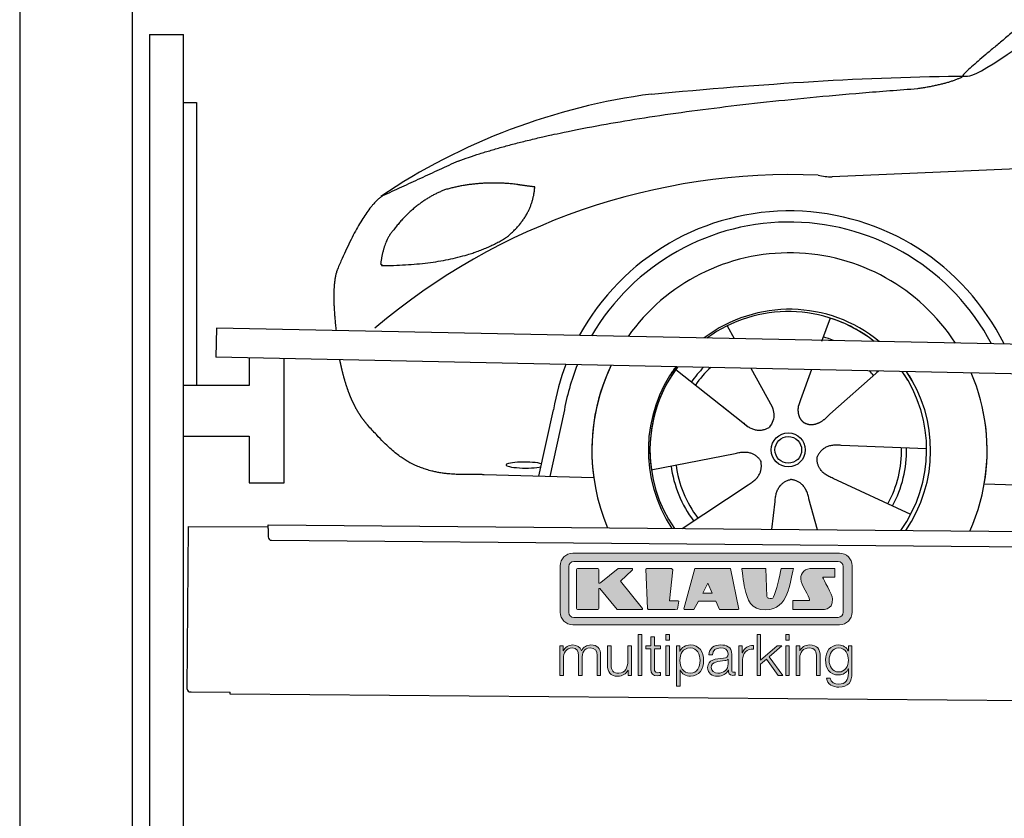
# Model space of a CAD drawing. Header units: millimetres. Extents: x -411 to 6777, y 0 to 6277.
# Tile 2 of 6: x 0 to 1744, y 3624 to 5039. Entities that reach past the tile are written whole.
import ezdxf

# ---------------------------------------------------------------- set-up
doc = ezdxf.new("R2010")
doc.units = ezdxf.units.MM
for name, color, linetype, lineweight in [('car', 10, 'Continuous', 25), ('Gebäude', 7, 'Continuous', 25), ('Logo', 7, 'Continuous', 25), ('Plattform', 7, 'Continuous', 25), ('Ständer hinten', 7, 'Continuous', 25)]:
    doc.layers.add(name, color=color, linetype=linetype, lineweight=lineweight)

# ---------------------------------------------------------------- blocks, each defined once
blk = doc.blocks.new('Car')
at = {"layer": 'car'}
for p, q in [((1393.7, 4523), (1379, 4481.1)), ((1211.6, 4507.6), (1224.3, 4485.1)), ((1211.7, 4507.6), (1224.4, 4485.1)), ((1121.3, 4429.6), (1240.8, 4336.6)), ((1253.9, 4432.9), (1292.4, 4364.6)), ((1361.6, 4431.6), (1342.6, 4377.7)), ((1480.8, 4430.2), (1394.7, 4352.7)), ((1342.6, 4377.7), (1338.9, 4367.3)), ((1203.4, 4365.7), (1249.9, 4329.5)), ((880.7, 4238.2), (905.3, 4356.1)), ((923.8, 4350.9), (900.2, 4237.9)), ((1566.8, 4292.7), (1415.4, 4297.7)), ((1079.6, 4251.6), (1228, 4281.8)), ((977.7, 4236.5), (783.5, 4240)), ((1539.6, 4176.5), (1401.8, 4239.2)), ((1135.1, 4147.8), (1251.3, 4226.5)), ((1669.4, 4231.7), (3718.3, 4197)), ((1375, 4147.9), (1359.2, 4202.5)), ((1293.8, 4147.8), (1299.4, 4197.4))]:
    blk.add_line(p, q, dxfattribs=at)
for radius in [30.1, 23.6]:
    blk.add_circle((1321.8, 4288.8), radius, dxfattribs=at)
for centre, radius, start, end in [((1230.8, 3805.6), 1122.3, 98.0395, 124.4377), ((1335.4, 3635.3), 1141.2, 88.2487, 130.916), ((1396.7, 4890.3), 117.4, 256.9855, 269.1884), ((1323.9, 4287.9), 424.2, 26.9197, 151.8432), ((1323.6, 4287.7), 404.8, 28.396, 150.3669), ((1323.9, 4287.9), 350, 33.4585, 145.3045), ((1323.9, 4287.9), 250, 51.0494, 127.7135), ((1321.8, 4288.8), 245, 52.2371, 126.5259), ((1321.8, 4288.8), 245, 52.2371, 72.9266), ((1321.8, 4288.8), 209.6, 68.0621, 73.3995), ((1323.9, 4287.9), 424.2, 159.4632, 170.7471), ((1323.9, 4287.9), 424.2, 159.4632, 170.7471), ((1323.6, 4287.7), 404.8, 158.434, 171.0238), ((1323.9, 4287.9), 350, 155.0104, 203.6179), ((1323.9, 4287.9), 350, 155.0104, 188.4487), ((1323.9, 4287.9), 350, 155.0104, 157.8717), ((1323.9, 4287.9), 250, 144.1237, 214.1037), ((1321.8, 4288.8), 245, 143.5289, 188.7348), ((1321.8, 4288.8), 245, 144.9266, 215.1376), ((1323.9, 4287.9), 250, 144.1237, 148.496), ((1321.8, 4288.8), 245, 143.5289, 148.0172), ((1321.8, 4288.8), 209.6, 136.2024, 145.3995), ((1321.8, 4288.8), 200.6, 133.7482, 145.5463), ((1321.8, 4288.8), 200.6, 41.6402, 44.9032), ((1321.8, 4288.8), 200.6, 41.6402, 44.9032), ((1321.8, 4288.8), 209.6, 41.655, 42.449), ((1321.8, 4288.8), 245, 30.7457, 35.1225), ((1321.8, 4288.8), 245, 324.9119, 35.1225), ((1323.9, 4287.9), 250, 30.267, 34.5277), ((1323.9, 4287.9), 250, 325.9458, 34.5277), ((1323.9, 4287.9), 350, 350.7505, 23.641), ((1323.9, 4287.9), 350, 350.7505, 23.641), ((1323.9, 4287.9), 350, 336.4317, 11.924), ((1321.8, 4288.8), 200.6, 332.1152, 1.5463), ((1321.8, 4288.8), 209.6, 332.262, 1.3995), ((1321.8, 4288.8), 209.6, 188.262, 217.3995), ((1321.8, 4288.8), 200.6, 188.1152, 217.5463)]:
    blk.add_arc(centre, radius, start, end, dxfattribs=at)
blk.add_ellipse((856, 4257.7), major_axis=(33.6, 0), ratio=0.157274, start_param=0.513473, end_param=5.704241, dxfattribs=at)
for points, degree in [([(1632.8, 4953.7), (1668.5, 4950.2), (1968.4, 5201.8), (2145.9, 5312.4)], 3), ([(1928.8, 5207.4), (1848.2, 5146.2), (1746.6, 5061.8), (1618.3, 4955.4), (1624.2, 4953.5)], 4), ([(1073.8, 4916.9), (1270, 4936.7), (1455.1, 4951.4), (1632.8, 4953.7)], 3), ([(1545.1, 4931), (1598.2, 4939.3), (1623.9, 4952.5)], 2), ([(732.7, 4795.1), (968.5, 4883.8), (1545.1, 4931)], 2), ([(4703.8, 4887), (3827.1, 4907.4), (1395.1, 4772.9)], 2), ([(732.7, 4795.1), (599, 4732)], 1), ([(709.1, 4743.8), (657, 4722.6), (619.5, 4672.3)], 2), ([(836, 4754.7), (768.4, 4761.8), (709.1, 4743.8)], 2), ([(819.7, 4661.1), (865.4, 4698.5), (868.7, 4750.4)], 2), ([(868.7, 4750.4), (850.9, 4752.3), (836, 4754.7)], 2), ([(599, 4732), (564.6, 4708.8), (520.6, 4601.3)], 2), ([(619.5, 4672.3), (601.4, 4652.3), (597, 4611)], 2), ([(598.3, 4608.7), (743, 4610.6), (819.7, 4661.1)], 2), ([(597, 4611), (600.4, 4610.9), (598.3, 4608.7)], 2), ([(520.6, 4601.3), (515.4, 4588.3), (513.2, 4566.8), (513.4, 4541.7), (519, 4492.7)], 4), ([(1240.8, 4336.6), (1264.3, 4314.9), (1287.5, 4328.5)], 2), ([(1415.4, 4297.7), (1383.7, 4301.4), (1372.9, 4276.8)], 2), ([(1228, 4281.8), (1258.7, 4290.8), (1273.4, 4268.4)], 2), ([(1401.8, 4239.2), (1371.6, 4250), (1372.9, 4276.8)], 2), ([(1251.3, 4226.5), (1279.2, 4242.2), (1273.4, 4268.4)], 2), ([(1299.4, 4197.4), (1300.3, 4229.4), (1326.2, 4236.5)], 2), ([(1359.2, 4202.5), (1352.9, 4233.8), (1326.2, 4236.5)], 2)]:
    blk.add_open_spline(points, degree=degree, dxfattribs=at)
for points, degree, knots in [([(525.7, 4441.5), (526.6, 4437.2), (527.5, 4433), (528.5, 4428.9), (529.5, 4424.8), (533.2, 4410.1), (537.2, 4396.4), (541.8, 4384), (546.7, 4372.7)], 4, [0.4914944, 0.4914944, 0.4914944, 0.4914944, 0.4914944, 0.5422469, 0.5422469, 0.5422469, 0.5422469, 0.728655, 0.728655, 0.728655, 0.728655, 0.728655]), ([(546.4, 4373.4), (547.8, 4370.2), (549.2, 4367.1), (550.7, 4364.2), (552.2, 4361.3), (557.9, 4350.2), (563.9, 4340.9), (570.2, 4333), (576.8, 4325.6)], 4, [0.7288005, 0.7288005, 0.7288005, 0.7288005, 0.7288005, 0.7843928, 0.7843928, 0.7843928, 0.7843928, 1, 1, 1, 1, 1]), ([(1292.4, 4364.6), (1294.1, 4360.6), (1295.1, 4356.6), (1295.5, 4352.7), (1296.2, 4344.1), (1293.5, 4336), (1287.5, 4328.5)], 3, [0.2167758, 0.2167758, 0.2167758, 0.2167758, 0.4600873, 0.4600873, 0.4600873, 1, 1, 1, 1]), ([(1338.9, 4367.3), (1338.4, 4364.2), (1338.1, 4361.2), (1338.2, 4358.2), (1338.6, 4355.4), (1339.4, 4349.7), (1341.5, 4344.3), (1345.1, 4339.8), (1350, 4336.9)], 4, [0.3191838, 0.3191838, 0.3191838, 0.3191838, 0.3191838, 0.5438253, 0.5438253, 0.5438253, 0.5438253, 1, 1, 1, 1, 1]), ([(1394.7, 4352.7), (1394.7, 4352.7), (1394.7, 4352.7), (1394.7, 4352.7), (1394.7, 4352.7), (1385.6, 4342.9), (1375.1, 4332.9), (1360.8, 4330.3), (1350, 4336.9)], 4, [-0.000003, -0.000003, -0.000003, -0.000003, -0.000003, 0, 0, 0, 0, 1, 1, 1, 1, 1]), ([(783.5, 4240), (758.8, 4240.4), (703.2, 4236.3), (667, 4249.9), (623.1, 4274.6), (576.8, 4325.6)], 4, [0, 0, 0, 0, 0, 0.597866, 1, 1, 1, 1, 1])]:
    blk.add_open_spline(points, degree=degree, knots=knots, dxfattribs=at)
blk = doc.blocks.new('KLAUS')
at = {"layer": 'Logo'}
h = blk.add_hatch(color=8, dxfattribs=at)
h.dxf.hatch_style = 2
edge = h.paths.add_edge_path()
edge.add_spline(control_points=[(3.6, 29.09), (2.88, 29.09), (2.3, 28.51), (2.3, 27.8), (2.3, 27.8), (2.3, 16.11), (2.3, 16.11), (2.3, 15.39), (2.88, 14.81), (3.6, 14.81), (3.6, 14.81), (71.16, 14.81), (71.16, 14.81), (71.88, 14.81), (72.46, 15.39), (72.46, 16.11), (72.46, 16.11), (72.46, 27.8), (72.46, 27.8), (72.46, 28.51), (71.88, 29.09), (71.16, 29.09), (71.16, 29.09), (3.6, 29.09), (3.6, 29.09), (3.6, 29.09), (3.6, 29.09), (3.6, 29.09)], knot_values=[0, 0, 0, 0, 1, 1, 1, 2, 2, 2, 3, 3, 3, 4, 4, 4, 5, 5, 5, 6, 6, 6, 7, 7, 7, 8, 8, 8, 9, 9, 9, 9], degree=3, periodic=0)
edge = h.paths.add_edge_path()
edge.add_spline(control_points=[(3.35, 31.23), (3.35, 31.23), (71.47, 31.23), (71.47, 31.23), (73.26, 31.23), (74.71, 29.77), (74.71, 27.99), (74.71, 27.99), (74.71, 16.17), (74.71, 16.17), (74.71, 14.38), (73.26, 12.93), (71.47, 12.93), (71.47, 12.93), (3.35, 12.93), (3.35, 12.93), (1.56, 12.93), (0.11, 14.38), (0.11, 16.17), (0.11, 16.17), (0.11, 27.99), (0.11, 27.99), (0.11, 29.77), (1.56, 31.23), (3.35, 31.23), (3.35, 31.23), (3.35, 31.23), (3.35, 31.23)], knot_values=[0, 0, 0, 0, 1, 1, 1, 2, 2, 2, 3, 3, 3, 4, 4, 4, 5, 5, 5, 6, 6, 6, 7, 7, 7, 8, 8, 8, 9, 9, 9, 9], degree=3, periodic=0)
h = blk.add_hatch(color=8, dxfattribs=at)
h.dxf.hatch_style = 2
edge = h.paths.add_edge_path()
edge.add_spline(control_points=[(4.5, 27.33), (4.5, 27.33), (9.7, 27.33), (9.7, 27.33), (9.84, 27.33), (9.96, 27.22), (9.96, 27.08), (9.96, 27.08), (9.96, 23.69), (9.96, 23.69), (9.96, 23.69), (9.94, 23.64), (10.04, 23.59), (10.14, 23.53), (10.2, 23.57), (10.2, 23.57), (10.2, 23.57), (10.51, 23.75), (10.51, 23.75), (10.51, 23.75), (14.94, 27.33), (14.94, 27.33), (14.94, 27.33), (18.41, 27.33), (18.41, 27.33), (18.41, 27.33), (18.49, 27.33), (18.56, 27.2), (18.65, 27.04), (18.53, 26.91), (18.53, 26.91), (18.53, 26.91), (15.49, 24.11), (15.49, 24.11), (15.49, 24.11), (21.14, 17.06), (21.14, 17.06), (21.14, 17.06), (21.13, 16.91), (21.13, 16.91), (21.08, 16.84), (20.99, 16.82), (20.99, 16.82), (20.99, 16.82), (14.7, 16.82), (14.7, 16.82), (14.7, 16.82), (10.26, 22.17), (10.26, 22.17), (10.26, 22.17), (10.19, 22.24), (10.08, 22.21), (9.97, 22.18), (9.96, 22.11), (9.96, 22.11), (9.96, 22.11), (9.96, 17.08), (9.96, 17.08), (9.96, 16.94), (9.84, 16.82), (9.7, 16.82), (9.7, 16.82), (4.5, 16.82), (4.5, 16.82), (4.36, 16.82), (4.25, 16.94), (4.25, 17.08), (4.25, 17.08), (4.25, 27.08), (4.25, 27.08), (4.25, 27.22), (4.36, 27.33), (4.5, 27.33), (4.5, 27.33), (4.5, 27.33), (4.5, 27.33)], knot_values=[0, 0, 0, 0, 1, 1, 1, 2, 2, 2, 3, 3, 3, 4, 4, 4, 5, 5, 5, 6, 6, 6, 7, 7, 7, 8, 8, 8, 9, 9, 9, 10, 10, 10, 11, 11, 11, 12, 12, 12, 13, 13, 13, 14, 14, 14, 15, 15, 15, 16, 16, 16, 17, 17, 17, 18, 18, 18, 19, 19, 19, 20, 20, 20, 21, 21, 21, 22, 22, 22, 23, 23, 23, 24, 24, 24, 25, 25, 25, 25], degree=3, periodic=0)
h = blk.add_hatch(color=8, dxfattribs=at)
h.dxf.hatch_style = 2
h.paths.add_polyline_path([(22.42, 17.06), (21.97, 27.15), (22.24, 27.33), (28.55, 27.33), (28.86, 26.97), (28.01, 19.08), (30.26, 19.07), (30.44, 18.95), (30.08, 16.95), (29.49, 16.82), (22.6, 16.82)])
h = blk.add_hatch(color=8, dxfattribs=at)
h.paths.add_polyline_path([(36.52, 21.01), (38.93, 21.01), (37.87, 23.57)])
h.paths.add_polyline_path([(34.52, 27.33), (43.65, 27.33), (45.76, 16.94), (45.57, 16.82), (40.83, 16.82), (39.89, 18.95), (35.42, 18.95), (34.27, 16.82), (31.78, 16.82), (31.66, 17)])
h = blk.add_hatch(color=8, dxfattribs=at)
h.dxf.hatch_style = 2
edge = h.paths.add_edge_path()
edge.add_spline(control_points=[(52.69, 27.32), (52.69, 27.32), (52.88, 20.14), (52.88, 20.14), (53.01, 19.89), (53.2, 19.77), (53.43, 19.71), (53.91, 19.59), (54.43, 19.57), (54.64, 20.03), (55.23, 21.34), (56.27, 25.45), (56.6, 27.33), (56.6, 27.33), (59.77, 27.33), (59.77, 27.33), (58.77, 23.9), (58.56, 16.82), (52.63, 16.76), (48.72, 16.72), (48.01, 19.35), (47.27, 22.24), (46.89, 23.68), (46.54, 27.33), (46.54, 27.33), (46.54, 27.33), (52.69, 27.32), (52.69, 27.32), (52.69, 27.32), (52.69, 27.32), (52.69, 27.32)], knot_values=[0, 0, 0, 0, 1, 1, 1, 2, 2, 2, 3, 3, 3, 4, 4, 4, 5, 5, 5, 6, 6, 6, 7, 7, 7, 8, 8, 8, 9, 9, 9, 10, 10, 10, 10], degree=3, periodic=0)
h = blk.add_hatch(color=8, dxfattribs=at)
h.dxf.hatch_style = 2
edge = h.paths.add_edge_path()
edge.add_spline(control_points=[(64.46, 27.33), (64.46, 27.33), (70.31, 27.33), (70.31, 27.33), (70.31, 26.52), (70.31, 26.02), (70.31, 25.12), (70.31, 25.12), (67.3, 25.12), (67.3, 25.12), (67.24, 25.04), (67.25, 25.11), (67.25, 24.91), (67.25, 24.88), (69.73, 20.38), (69.73, 19.57), (69.73, 16.4), (67.22, 16.81), (65.9, 16.82), (65.9, 16.82), (59.59, 16.82), (59.59, 16.82), (59.59, 17.76), (59.59, 18.23), (59.59, 19.14), (59.59, 19.14), (63.75, 19.14), (63.75, 19.14), (63.82, 19.22), (63.81, 19.11), (63.81, 19.31), (63.81, 20.32), (61.58, 23.06), (61.58, 24.63), (61.58, 26.33), (62.83, 27.34), (64.46, 27.33), (64.46, 27.33), (64.46, 27.33), (64.46, 27.33)], knot_values=[0, 0, 0, 0, 1, 1, 1, 2, 2, 2, 3, 3, 3, 4, 4, 4, 5, 5, 5, 6, 6, 6, 7, 7, 7, 8, 8, 8, 9, 9, 9, 10, 10, 10, 11, 11, 11, 12, 12, 12, 13, 13, 13, 13], degree=3, periodic=0)
h = blk.add_hatch(color=30, dxfattribs=at)
h.dxf.hatch_style = 2
h.paths.add_polyline_path([(20.07, 0), (20.99, 0), (20.99, 10.45), (20.07, 10.45)])
h = blk.add_hatch(color=30, dxfattribs=at)
h.paths.add_polyline_path([(27.1, 0), (28.03, 0), (28.03, 7.55), (27.1, 7.55)])
h.paths.add_polyline_path([(27.1, 8.98), (28.03, 8.98), (28.03, 10.45), (27.1, 10.45)])
h = blk.add_hatch(color=30, dxfattribs=at)
h.dxf.hatch_style = 2
h.paths.add_polyline_path([(50.4, 0), (51.32, 0), (51.32, 2.87), (52.82, 4.11), (55.8, 0), (56.96, 0), (53.52, 4.76), (56.74, 7.55), (55.51, 7.55), (51.32, 3.89), (51.32, 10.45), (50.4, 10.45)])
h = blk.add_hatch(color=30, dxfattribs=at)
h.paths.add_polyline_path([(57.74, 0), (58.66, 0), (58.66, 7.55), (57.74, 7.55)])
h.paths.add_polyline_path([(57.74, 8.98), (58.66, 8.98), (58.66, 10.45), (57.74, 10.45)])
h = blk.add_hatch(color=30, dxfattribs=at)
h.dxf.hatch_style = 2
edge = h.paths.add_edge_path()
edge.add_spline(control_points=[(0, 0), (0, 0), (0.92, 0), (0.92, 0), (0.92, 0), (0.92, 4.22), (0.92, 4.22), (0.94, 5.8), (1.58, 7), (3.18, 7), (4.35, 7), (4.77, 6.15), (4.76, 5.12), (4.76, 5.12), (4.76, 0), (4.76, 0), (4.76, 0), (5.68, 0), (5.68, 0), (5.68, 0), (5.68, 4.27), (5.68, 4.27), (5.68, 5.68), (6.14, 7), (7.73, 7), (9.05, 7), (9.52, 6.32), (9.52, 5.08), (9.52, 5.08), (9.52, 0), (9.52, 0), (9.52, 0), (10.44, 0), (10.44, 0), (10.44, 0), (10.44, 5.12), (10.44, 5.12), (10.44, 6.91), (9.59, 7.77), (7.94, 7.77), (6.94, 7.77), (5.99, 7.29), (5.54, 6.3), (5.26, 7.29), (4.36, 7.77), (3.37, 7.77), (2.17, 7.77), (1.38, 7.19), (0.89, 6.28), (0.89, 6.28), (0.85, 6.28), (0.85, 6.28), (0.85, 6.28), (0.85, 7.55), (0.85, 7.55), (0.85, 7.55), (0, 7.55), (0, 7.55), (0, 7.55), (0, 0), (0, 0), (0, 0), (0, 0), (0, 0)], knot_values=[0, 0, 0, 0, 1, 1, 1, 2, 2, 2, 3, 3, 3, 4, 4, 4, 5, 5, 5, 6, 6, 6, 7, 7, 7, 8, 8, 8, 9, 9, 9, 10, 10, 10, 11, 11, 11, 12, 12, 12, 13, 13, 13, 14, 14, 14, 15, 15, 15, 16, 16, 16, 17, 17, 17, 18, 18, 18, 19, 19, 19, 20, 20, 20, 21, 21, 21, 21], degree=3, periodic=0)
h = blk.add_hatch(color=30, dxfattribs=at)
h.dxf.hatch_style = 2
edge = h.paths.add_edge_path()
edge.add_spline(control_points=[(18.31, 7.55), (18.31, 7.55), (17.39, 7.55), (17.39, 7.55), (17.39, 7.55), (17.39, 3.59), (17.39, 3.59), (17.39, 2.05), (16.7, 0.56), (15.12, 0.56), (13.66, 0.56), (13.15, 1.27), (13.1, 2.64), (13.1, 2.64), (13.1, 7.55), (13.1, 7.55), (13.1, 7.55), (12.18, 7.55), (12.18, 7.55), (12.18, 7.55), (12.18, 2.65), (12.18, 2.65), (12.18, 0.89), (12.93, -0.22), (14.83, -0.22), (15.96, -0.22), (16.95, 0.35), (17.44, 1.36), (17.44, 1.36), (17.47, 1.36), (17.47, 1.36), (17.47, 1.36), (17.47, 0), (17.47, 0), (17.47, 0), (18.31, 0), (18.31, 0), (18.31, 0), (18.31, 7.55), (18.31, 7.55), (18.31, 7.55), (18.31, 7.55), (18.31, 7.55)], knot_values=[0, 0, 0, 0, 1, 1, 1, 2, 2, 2, 3, 3, 3, 4, 4, 4, 5, 5, 5, 6, 6, 6, 7, 7, 7, 8, 8, 8, 9, 9, 9, 10, 10, 10, 11, 11, 11, 12, 12, 12, 13, 13, 13, 14, 14, 14, 14], degree=3, periodic=0)
h = blk.add_hatch(color=30, dxfattribs=at)
h.dxf.hatch_style = 2
edge = h.paths.add_edge_path()
edge.add_spline(control_points=[(24.22, 9.82), (24.22, 9.82), (23.3, 9.82), (23.3, 9.82), (23.3, 9.82), (23.3, 7.55), (23.3, 7.55), (23.3, 7.55), (21.98, 7.55), (21.98, 7.55), (21.98, 7.55), (21.98, 6.78), (21.98, 6.78), (21.98, 6.78), (23.3, 6.78), (23.3, 6.78), (23.3, 6.78), (23.3, 1.61), (23.3, 1.61), (23.28, 0.32), (23.71, -0.09), (24.94, -0.09), (25.22, -0.09), (25.48, -0.06), (25.76, -0.06), (25.76, -0.06), (25.76, 0.73), (25.76, 0.73), (25.5, 0.7), (25.23, 0.69), (24.97, 0.69), (24.31, 0.73), (24.22, 1.08), (24.22, 1.68), (24.22, 1.68), (24.22, 6.78), (24.22, 6.78), (24.22, 6.78), (25.76, 6.78), (25.76, 6.78), (25.76, 6.78), (25.76, 7.55), (25.76, 7.55), (25.76, 7.55), (24.22, 7.55), (24.22, 7.55), (24.22, 7.55), (24.22, 9.82), (24.22, 9.82), (24.22, 9.82), (24.22, 9.82), (24.22, 9.82)], knot_values=[0, 0, 0, 0, 1, 1, 1, 2, 2, 2, 3, 3, 3, 4, 4, 4, 5, 5, 5, 6, 6, 6, 7, 7, 7, 8, 8, 8, 9, 9, 9, 10, 10, 10, 11, 11, 11, 12, 12, 12, 13, 13, 13, 14, 14, 14, 15, 15, 15, 16, 16, 16, 17, 17, 17, 17], degree=3, periodic=0)
h = blk.add_hatch(color=30, dxfattribs=at)
edge = h.paths.add_edge_path()
edge.add_spline(control_points=[(35.84, 3.78), (35.84, 2.21), (35.12, 0.56), (33.37, 0.56), (31.4, 0.56), (30.72, 2.21), (30.72, 3.78), (30.72, 5.49), (31.33, 7), (33.37, 7), (35.12, 7), (35.84, 5.34), (35.84, 3.78), (35.84, 3.78), (35.84, 3.78), (35.84, 3.78)], knot_values=[0, 0, 0, 0, 1, 1, 1, 2, 2, 2, 3, 3, 3, 4, 4, 4, 5, 5, 5, 5], degree=3, periodic=0)
edge = h.paths.add_edge_path()
edge.add_spline(control_points=[(29.79, -2.8), (29.79, -2.8), (30.72, -2.8), (30.72, -2.8), (30.72, -2.8), (30.72, 1.43), (30.72, 1.43), (30.72, 1.43), (30.74, 1.43), (30.74, 1.43), (31.14, 0.35), (32.24, -0.22), (33.37, -0.22), (35.66, -0.22), (36.76, 1.64), (36.76, 3.78), (36.76, 5.91), (35.66, 7.77), (33.37, 7.77), (32.15, 7.77), (31.1, 7.14), (30.67, 6.12), (30.67, 6.12), (30.64, 6.12), (30.64, 6.12), (30.64, 6.12), (30.64, 7.55), (30.64, 7.55), (30.64, 7.55), (29.79, 7.55), (29.79, 7.55), (29.79, 7.55), (29.79, -2.8), (29.79, -2.8), (29.79, -2.8), (29.79, -2.8), (29.79, -2.8)], knot_values=[0, 0, 0, 0, 1, 1, 1, 2, 2, 2, 3, 3, 3, 4, 4, 4, 5, 5, 5, 6, 6, 6, 7, 7, 7, 8, 8, 8, 9, 9, 9, 10, 10, 10, 11, 11, 11, 12, 12, 12, 12], degree=3, periodic=0)
h = blk.add_hatch(color=30, dxfattribs=at)
edge = h.paths.add_edge_path()
edge.add_spline(control_points=[(43.03, 2.93), (43.04, 1.45), (41.8, 0.56), (40.39, 0.56), (39.53, 0.56), (38.71, 1.13), (38.71, 2.05), (38.71, 3.53), (40.66, 3.51), (42.22, 3.79), (42.47, 3.84), (42.88, 3.91), (43, 4.13), (43, 4.13), (43.03, 4.13), (43.03, 4.13), (43.03, 4.13), (43.03, 2.93), (43.03, 2.93), (43.03, 2.93), (43.03, 2.93), (43.03, 2.93)], knot_values=[0, 0, 0, 0, 1, 1, 1, 2, 2, 2, 3, 3, 3, 4, 4, 4, 5, 5, 5, 6, 6, 6, 7, 7, 7, 7], degree=3, periodic=0)
edge = h.paths.add_edge_path()
edge.add_spline(control_points=[(39.03, 5.24), (39.06, 6.47), (39.91, 7), (41.05, 7), (42.14, 7), (43.03, 6.69), (43.03, 5.45), (43.03, 4.61), (42.6, 4.51), (41.84, 4.42), (39.85, 4.19), (37.79, 4.11), (37.79, 1.99), (37.79, 0.47), (38.93, -0.22), (40.32, -0.22), (41.77, -0.22), (42.43, 0.34), (43.07, 1.32), (43.07, 1.32), (43.1, 1.32), (43.1, 1.32), (43.1, 0.53), (43.25, 0), (44.19, 0), (44.43, 0), (44.58, 0.01), (44.79, 0.06), (44.79, 0.06), (44.79, 0.83), (44.79, 0.83), (44.71, 0.81), (44.6, 0.78), (44.49, 0.78), (44.13, 0.78), (43.95, 0.98), (43.95, 1.33), (43.95, 1.33), (43.95, 5.34), (43.95, 5.34), (43.95, 7.36), (42.5, 7.77), (41.17, 7.77), (39.44, 7.77), (38.2, 7.01), (38.11, 5.24), (38.11, 5.24), (39.03, 5.24), (39.03, 5.24), (39.03, 5.24), (39.03, 5.24), (39.03, 5.24)], knot_values=[0, 0, 0, 0, 1, 1, 1, 2, 2, 2, 3, 3, 3, 4, 4, 4, 5, 5, 5, 6, 6, 6, 7, 7, 7, 8, 8, 8, 9, 9, 9, 10, 10, 10, 11, 11, 11, 12, 12, 12, 13, 13, 13, 14, 14, 14, 15, 15, 15, 16, 16, 16, 17, 17, 17, 17], degree=3, periodic=0)
h = blk.add_hatch(color=30, dxfattribs=at)
h.dxf.hatch_style = 2
edge = h.paths.add_edge_path()
edge.add_spline(control_points=[(45.79, 0), (45.79, 0), (46.71, 0), (46.71, 0), (46.71, 0), (46.71, 4.03), (46.71, 4.03), (46.71, 5.59), (47.85, 6.82), (49.52, 6.73), (49.52, 6.73), (49.52, 7.66), (49.52, 7.66), (48.16, 7.72), (47.14, 7), (46.67, 5.78), (46.67, 5.78), (46.64, 5.78), (46.64, 5.78), (46.64, 5.78), (46.64, 7.55), (46.64, 7.55), (46.64, 7.55), (45.79, 7.55), (45.79, 7.55), (45.79, 7.55), (45.79, 0), (45.79, 0), (45.79, 0), (45.79, 0), (45.79, 0)], knot_values=[0, 0, 0, 0, 1, 1, 1, 2, 2, 2, 3, 3, 3, 4, 4, 4, 5, 5, 5, 6, 6, 6, 7, 7, 7, 8, 8, 8, 9, 9, 9, 10, 10, 10, 10], degree=3, periodic=0)
h = blk.add_hatch(color=30, dxfattribs=at)
h.dxf.hatch_style = 2
edge = h.paths.add_edge_path()
edge.add_spline(control_points=[(60.41, 0), (60.41, 0), (61.33, 0), (61.33, 0), (61.33, 0), (61.33, 4.41), (61.33, 4.41), (61.36, 5.89), (62.24, 7), (63.7, 7), (65.2, 7), (65.62, 6.02), (65.62, 4.71), (65.62, 4.71), (65.62, 0), (65.62, 0), (65.62, 0), (66.54, 0), (66.54, 0), (66.54, 0), (66.54, 4.86), (66.54, 4.86), (66.54, 6.66), (65.9, 7.77), (63.78, 7.77), (62.71, 7.77), (61.7, 7.16), (61.36, 6.25), (61.36, 6.25), (61.33, 6.25), (61.33, 6.25), (61.33, 6.25), (61.33, 7.55), (61.33, 7.55), (61.33, 7.55), (60.41, 7.55), (60.41, 7.55), (60.41, 7.55), (60.41, 0), (60.41, 0), (60.41, 0), (60.41, 0), (60.41, 0)], knot_values=[0, 0, 0, 0, 1, 1, 1, 2, 2, 2, 3, 3, 3, 4, 4, 4, 5, 5, 5, 6, 6, 6, 7, 7, 7, 8, 8, 8, 9, 9, 9, 10, 10, 10, 11, 11, 11, 12, 12, 12, 13, 13, 13, 14, 14, 14, 14], degree=3, periodic=0)
h = blk.add_hatch(color=30, dxfattribs=at)
edge = h.paths.add_edge_path()
edge.add_spline(control_points=[(71.32, 0.86), (69.62, 0.86), (68.83, 2.34), (68.83, 3.86), (68.83, 5.43), (69.56, 7), (71.32, 7), (73.06, 7), (73.75, 5.34), (73.75, 3.86), (73.75, 2.33), (72.91, 0.86), (71.32, 0.86), (71.32, 0.86), (71.32, 0.86), (71.32, 0.86)], knot_values=[0, 0, 0, 0, 1, 1, 1, 2, 2, 2, 3, 3, 3, 4, 4, 4, 5, 5, 5, 5], degree=3, periodic=0)
edge = h.paths.add_edge_path()
edge.add_spline(control_points=[(74.67, 7.55), (74.67, 7.55), (73.75, 7.55), (73.75, 7.55), (73.75, 7.55), (73.75, 6.25), (73.75, 6.25), (73.75, 6.25), (73.72, 6.25), (73.72, 6.25), (73.35, 7.09), (72.41, 7.77), (71.32, 7.77), (69.13, 7.77), (67.9, 6.05), (67.9, 3.97), (67.9, 1.82), (68.9, 0.09), (71.32, 0.09), (72.4, 0.09), (73.29, 0.72), (73.72, 1.64), (73.72, 1.64), (73.75, 1.64), (73.75, 1.64), (73.75, 1.64), (73.75, 0.61), (73.75, 0.61), (73.75, -1.23), (73.01, -2.24), (71.32, -2.24), (70.29, -2.24), (69.31, -1.85), (69.1, -0.73), (69.1, -0.73), (68.18, -0.73), (68.18, -0.73), (68.31, -2.34), (69.81, -3.02), (71.32, -3.02), (73.79, -3.02), (74.65, -1.64), (74.67, 0.61), (74.67, 0.61), (74.67, 7.55), (74.67, 7.55), (74.67, 7.55), (74.67, 7.55), (74.67, 7.55)], knot_values=[0, 0, 0, 0, 1, 1, 1, 2, 2, 2, 3, 3, 3, 4, 4, 4, 5, 5, 5, 6, 6, 6, 7, 7, 7, 8, 8, 8, 9, 9, 9, 10, 10, 10, 11, 11, 11, 12, 12, 12, 13, 13, 13, 14, 14, 14, 15, 15, 15, 16, 16, 16, 16], degree=3, periodic=0)
at = {"layer": 'Logo', "lineweight": 0}
for points in [[(22.42, 17.06), (21.97, 27.15), (22.24, 27.33), (28.55, 27.33), (28.86, 26.97), (28.01, 19.08), (30.26, 19.07), (30.44, 18.95), (30.08, 16.95), (29.49, 16.82), (22.6, 16.82), (22.42, 17.06), (22.42, 17.06)], [(34.52, 27.33), (43.65, 27.33), (45.76, 16.94), (45.57, 16.82), (40.83, 16.82), (39.89, 18.95), (35.42, 18.95), (34.27, 16.82), (31.78, 16.82), (31.66, 17), (34.52, 27.33), (34.52, 27.33)], [(36.52, 21.01), (38.93, 21.01), (37.87, 23.57), (36.52, 21.01), (36.52, 21.01)], [(20.07, 0), (20.99, 0), (20.99, 10.45), (20.07, 10.45), (20.07, 0), (20.07, 0)], [(27.1, 8.98), (28.03, 8.98), (28.03, 10.45), (27.1, 10.45), (27.1, 8.98), (27.1, 8.98)], [(50.4, 0), (51.32, 0), (51.32, 2.87), (52.82, 4.11), (55.8, 0), (56.96, 0), (53.52, 4.76), (56.74, 7.55), (55.51, 7.55), (51.32, 3.89), (51.32, 10.45), (50.4, 10.45), (50.4, 0), (50.4, 0)], [(57.74, 8.98), (58.66, 8.98), (58.66, 10.45), (57.74, 10.45), (57.74, 8.98), (57.74, 8.98)], [(27.1, 0), (28.03, 0), (28.03, 7.55), (27.1, 7.55), (27.1, 0), (27.1, 0)], [(57.74, 0), (58.66, 0), (58.66, 7.55), (57.74, 7.55), (57.74, 0), (57.74, 0)]]:
    blk.add_lwpolyline(points, dxfattribs=at)
for points, knots in [([(3.35, 31.23), (3.35, 31.23), (71.47, 31.23), (71.47, 31.23), (73.26, 31.23), (74.71, 29.77), (74.71, 27.99), (74.71, 27.99), (74.71, 16.17), (74.71, 16.17), (74.71, 14.38), (73.26, 12.93), (71.47, 12.93), (71.47, 12.93), (3.35, 12.93), (3.35, 12.93), (1.56, 12.93), (0.11, 14.38), (0.11, 16.17), (0.11, 16.17), (0.11, 27.99), (0.11, 27.99), (0.11, 29.77), (1.56, 31.23), (3.35, 31.23), (3.35, 31.23), (3.35, 31.23), (3.35, 31.23)], [0, 0, 0, 0, 1, 1, 1, 2, 2, 2, 3, 3, 3, 4, 4, 4, 5, 5, 5, 6, 6, 6, 7, 7, 7, 8, 8, 8, 9, 9, 9, 9]), ([(3.6, 29.09), (2.88, 29.09), (2.3, 28.51), (2.3, 27.8), (2.3, 27.8), (2.3, 16.11), (2.3, 16.11), (2.3, 15.39), (2.88, 14.81), (3.6, 14.81), (3.6, 14.81), (71.16, 14.81), (71.16, 14.81), (71.88, 14.81), (72.46, 15.39), (72.46, 16.11), (72.46, 16.11), (72.46, 27.8), (72.46, 27.8), (72.46, 28.51), (71.88, 29.09), (71.16, 29.09), (71.16, 29.09), (3.6, 29.09), (3.6, 29.09), (3.6, 29.09), (3.6, 29.09), (3.6, 29.09)], [0, 0, 0, 0, 1, 1, 1, 2, 2, 2, 3, 3, 3, 4, 4, 4, 5, 5, 5, 6, 6, 6, 7, 7, 7, 8, 8, 8, 9, 9, 9, 9]), ([(4.5, 27.33), (4.5, 27.33), (9.7, 27.33), (9.7, 27.33), (9.84, 27.33), (9.96, 27.22), (9.96, 27.08), (9.96, 27.08), (9.96, 23.69), (9.96, 23.69), (9.96, 23.69), (9.94, 23.64), (10.04, 23.59), (10.14, 23.53), (10.2, 23.57), (10.2, 23.57), (10.2, 23.57), (10.51, 23.75), (10.51, 23.75), (10.51, 23.75), (14.94, 27.33), (14.94, 27.33), (14.94, 27.33), (18.41, 27.33), (18.41, 27.33), (18.41, 27.33), (18.49, 27.33), (18.56, 27.2), (18.65, 27.04), (18.53, 26.91), (18.53, 26.91), (18.53, 26.91), (15.49, 24.11), (15.49, 24.11), (15.49, 24.11), (21.14, 17.06), (21.14, 17.06), (21.14, 17.06), (21.13, 16.91), (21.13, 16.91), (21.08, 16.84), (20.99, 16.82), (20.99, 16.82), (20.99, 16.82), (14.7, 16.82), (14.7, 16.82), (14.7, 16.82), (10.26, 22.17), (10.26, 22.17), (10.26, 22.17), (10.19, 22.24), (10.08, 22.21), (9.97, 22.18), (9.96, 22.11), (9.96, 22.11), (9.96, 22.11), (9.96, 17.08), (9.96, 17.08), (9.96, 16.94), (9.84, 16.82), (9.7, 16.82), (9.7, 16.82), (4.5, 16.82), (4.5, 16.82), (4.36, 16.82), (4.25, 16.94), (4.25, 17.08), (4.25, 17.08), (4.25, 27.08), (4.25, 27.08), (4.25, 27.22), (4.36, 27.33), (4.5, 27.33), (4.5, 27.33), (4.5, 27.33), (4.5, 27.33)], [0, 0, 0, 0, 1, 1, 1, 2, 2, 2, 3, 3, 3, 4, 4, 4, 5, 5, 5, 6, 6, 6, 7, 7, 7, 8, 8, 8, 9, 9, 9, 10, 10, 10, 11, 11, 11, 12, 12, 12, 13, 13, 13, 14, 14, 14, 15, 15, 15, 16, 16, 16, 17, 17, 17, 18, 18, 18, 19, 19, 19, 20, 20, 20, 21, 21, 21, 22, 22, 22, 23, 23, 23, 24, 24, 24, 25, 25, 25, 25]), ([(52.69, 27.32), (52.69, 27.32), (52.88, 20.14), (52.88, 20.14), (53.01, 19.89), (53.2, 19.77), (53.43, 19.71), (53.91, 19.59), (54.43, 19.57), (54.64, 20.03), (55.23, 21.34), (56.27, 25.45), (56.6, 27.33), (56.6, 27.33), (59.77, 27.33), (59.77, 27.33), (58.77, 23.9), (58.56, 16.82), (52.63, 16.76), (48.72, 16.72), (48.01, 19.35), (47.27, 22.24), (46.89, 23.68), (46.54, 27.33), (46.54, 27.33), (46.54, 27.33), (52.69, 27.32), (52.69, 27.32), (52.69, 27.32), (52.69, 27.32), (52.69, 27.32)], [0, 0, 0, 0, 1, 1, 1, 2, 2, 2, 3, 3, 3, 4, 4, 4, 5, 5, 5, 6, 6, 6, 7, 7, 7, 8, 8, 8, 9, 9, 9, 10, 10, 10, 10]), ([(64.46, 27.33), (64.46, 27.33), (70.31, 27.33), (70.31, 27.33), (70.31, 26.52), (70.31, 26.02), (70.31, 25.12), (70.31, 25.12), (67.3, 25.12), (67.3, 25.12), (67.24, 25.04), (67.25, 25.11), (67.25, 24.91), (67.25, 24.88), (69.73, 20.38), (69.73, 19.57), (69.73, 16.4), (67.22, 16.81), (65.9, 16.82), (65.9, 16.82), (59.59, 16.82), (59.59, 16.82), (59.59, 17.76), (59.59, 18.23), (59.59, 19.14), (59.59, 19.14), (63.75, 19.14), (63.75, 19.14), (63.82, 19.22), (63.81, 19.11), (63.81, 19.31), (63.81, 20.32), (61.58, 23.06), (61.58, 24.63), (61.58, 26.33), (62.83, 27.34), (64.46, 27.33), (64.46, 27.33), (64.46, 27.33), (64.46, 27.33)], [0, 0, 0, 0, 1, 1, 1, 2, 2, 2, 3, 3, 3, 4, 4, 4, 5, 5, 5, 6, 6, 6, 7, 7, 7, 8, 8, 8, 9, 9, 9, 10, 10, 10, 11, 11, 11, 12, 12, 12, 13, 13, 13, 13]), ([(0, 0), (0, 0), (0.92, 0), (0.92, 0), (0.92, 0), (0.92, 4.22), (0.92, 4.22), (0.94, 5.8), (1.58, 7), (3.18, 7), (4.35, 7), (4.77, 6.15), (4.76, 5.12), (4.76, 5.12), (4.76, 0), (4.76, 0), (4.76, 0), (5.68, 0), (5.68, 0), (5.68, 0), (5.68, 4.27), (5.68, 4.27), (5.68, 5.68), (6.14, 7), (7.73, 7), (9.05, 7), (9.52, 6.32), (9.52, 5.08), (9.52, 5.08), (9.52, 0), (9.52, 0), (9.52, 0), (10.44, 0), (10.44, 0), (10.44, 0), (10.44, 5.12), (10.44, 5.12), (10.44, 6.91), (9.59, 7.77), (7.94, 7.77), (6.94, 7.77), (5.99, 7.29), (5.54, 6.3), (5.26, 7.29), (4.36, 7.77), (3.37, 7.77), (2.17, 7.77), (1.38, 7.19), (0.89, 6.28), (0.89, 6.28), (0.85, 6.28), (0.85, 6.28), (0.85, 6.28), (0.85, 7.55), (0.85, 7.55), (0.85, 7.55), (0, 7.55), (0, 7.55), (0, 7.55), (0, 0), (0, 0), (0, 0), (0, 0), (0, 0)], [0, 0, 0, 0, 1, 1, 1, 2, 2, 2, 3, 3, 3, 4, 4, 4, 5, 5, 5, 6, 6, 6, 7, 7, 7, 8, 8, 8, 9, 9, 9, 10, 10, 10, 11, 11, 11, 12, 12, 12, 13, 13, 13, 14, 14, 14, 15, 15, 15, 16, 16, 16, 17, 17, 17, 18, 18, 18, 19, 19, 19, 20, 20, 20, 21, 21, 21, 21]), ([(18.31, 7.55), (18.31, 7.55), (17.39, 7.55), (17.39, 7.55), (17.39, 7.55), (17.39, 3.59), (17.39, 3.59), (17.39, 2.05), (16.7, 0.56), (15.12, 0.56), (13.66, 0.56), (13.15, 1.27), (13.1, 2.64), (13.1, 2.64), (13.1, 7.55), (13.1, 7.55), (13.1, 7.55), (12.18, 7.55), (12.18, 7.55), (12.18, 7.55), (12.18, 2.65), (12.18, 2.65), (12.18, 0.89), (12.93, -0.22), (14.83, -0.22), (15.96, -0.22), (16.95, 0.35), (17.44, 1.36), (17.44, 1.36), (17.47, 1.36), (17.47, 1.36), (17.47, 1.36), (17.47, 0), (17.47, 0), (17.47, 0), (18.31, 0), (18.31, 0), (18.31, 0), (18.31, 7.55), (18.31, 7.55), (18.31, 7.55), (18.31, 7.55), (18.31, 7.55)], [0, 0, 0, 0, 1, 1, 1, 2, 2, 2, 3, 3, 3, 4, 4, 4, 5, 5, 5, 6, 6, 6, 7, 7, 7, 8, 8, 8, 9, 9, 9, 10, 10, 10, 11, 11, 11, 12, 12, 12, 13, 13, 13, 14, 14, 14, 14]), ([(24.22, 9.82), (24.22, 9.82), (23.3, 9.82), (23.3, 9.82), (23.3, 9.82), (23.3, 7.55), (23.3, 7.55), (23.3, 7.55), (21.98, 7.55), (21.98, 7.55), (21.98, 7.55), (21.98, 6.78), (21.98, 6.78), (21.98, 6.78), (23.3, 6.78), (23.3, 6.78), (23.3, 6.78), (23.3, 1.61), (23.3, 1.61), (23.28, 0.32), (23.71, -0.09), (24.94, -0.09), (25.22, -0.09), (25.48, -0.06), (25.76, -0.06), (25.76, -0.06), (25.76, 0.73), (25.76, 0.73), (25.5, 0.7), (25.23, 0.69), (24.97, 0.69), (24.31, 0.73), (24.22, 1.08), (24.22, 1.68), (24.22, 1.68), (24.22, 6.78), (24.22, 6.78), (24.22, 6.78), (25.76, 6.78), (25.76, 6.78), (25.76, 6.78), (25.76, 7.55), (25.76, 7.55), (25.76, 7.55), (24.22, 7.55), (24.22, 7.55), (24.22, 7.55), (24.22, 9.82), (24.22, 9.82), (24.22, 9.82), (24.22, 9.82), (24.22, 9.82)], [0, 0, 0, 0, 1, 1, 1, 2, 2, 2, 3, 3, 3, 4, 4, 4, 5, 5, 5, 6, 6, 6, 7, 7, 7, 8, 8, 8, 9, 9, 9, 10, 10, 10, 11, 11, 11, 12, 12, 12, 13, 13, 13, 14, 14, 14, 15, 15, 15, 16, 16, 16, 17, 17, 17, 17]), ([(29.79, -2.8), (29.79, -2.8), (30.72, -2.8), (30.72, -2.8), (30.72, -2.8), (30.72, 1.43), (30.72, 1.43), (30.72, 1.43), (30.74, 1.43), (30.74, 1.43), (31.14, 0.35), (32.24, -0.22), (33.37, -0.22), (35.66, -0.22), (36.76, 1.64), (36.76, 3.78), (36.76, 5.91), (35.66, 7.77), (33.37, 7.77), (32.15, 7.77), (31.1, 7.14), (30.67, 6.12), (30.67, 6.12), (30.64, 6.12), (30.64, 6.12), (30.64, 6.12), (30.64, 7.55), (30.64, 7.55), (30.64, 7.55), (29.79, 7.55), (29.79, 7.55), (29.79, 7.55), (29.79, -2.8), (29.79, -2.8), (29.79, -2.8), (29.79, -2.8), (29.79, -2.8)], [0, 0, 0, 0, 1, 1, 1, 2, 2, 2, 3, 3, 3, 4, 4, 4, 5, 5, 5, 6, 6, 6, 7, 7, 7, 8, 8, 8, 9, 9, 9, 10, 10, 10, 11, 11, 11, 12, 12, 12, 12]), ([(39.03, 5.24), (39.06, 6.47), (39.91, 7), (41.05, 7), (42.14, 7), (43.03, 6.69), (43.03, 5.45), (43.03, 4.61), (42.6, 4.51), (41.84, 4.42), (39.85, 4.19), (37.79, 4.11), (37.79, 1.99), (37.79, 0.47), (38.93, -0.22), (40.32, -0.22), (41.77, -0.22), (42.43, 0.34), (43.07, 1.32), (43.07, 1.32), (43.1, 1.32), (43.1, 1.32), (43.1, 0.53), (43.25, 0), (44.19, 0), (44.43, 0), (44.58, 0.01), (44.79, 0.06), (44.79, 0.06), (44.79, 0.83), (44.79, 0.83), (44.71, 0.81), (44.6, 0.78), (44.49, 0.78), (44.13, 0.78), (43.95, 0.98), (43.95, 1.33), (43.95, 1.33), (43.95, 5.34), (43.95, 5.34), (43.95, 7.36), (42.5, 7.77), (41.17, 7.77), (39.44, 7.77), (38.2, 7.01), (38.11, 5.24), (38.11, 5.24), (39.03, 5.24), (39.03, 5.24), (39.03, 5.24), (39.03, 5.24), (39.03, 5.24)], [0, 0, 0, 0, 1, 1, 1, 2, 2, 2, 3, 3, 3, 4, 4, 4, 5, 5, 5, 6, 6, 6, 7, 7, 7, 8, 8, 8, 9, 9, 9, 10, 10, 10, 11, 11, 11, 12, 12, 12, 13, 13, 13, 14, 14, 14, 15, 15, 15, 16, 16, 16, 17, 17, 17, 17]), ([(45.79, 0), (45.79, 0), (46.71, 0), (46.71, 0), (46.71, 0), (46.71, 4.03), (46.71, 4.03), (46.71, 5.59), (47.85, 6.82), (49.52, 6.73), (49.52, 6.73), (49.52, 7.66), (49.52, 7.66), (48.16, 7.72), (47.14, 7), (46.67, 5.78), (46.67, 5.78), (46.64, 5.78), (46.64, 5.78), (46.64, 5.78), (46.64, 7.55), (46.64, 7.55), (46.64, 7.55), (45.79, 7.55), (45.79, 7.55), (45.79, 7.55), (45.79, 0), (45.79, 0), (45.79, 0), (45.79, 0), (45.79, 0)], [0, 0, 0, 0, 1, 1, 1, 2, 2, 2, 3, 3, 3, 4, 4, 4, 5, 5, 5, 6, 6, 6, 7, 7, 7, 8, 8, 8, 9, 9, 9, 10, 10, 10, 10]), ([(60.41, 0), (60.41, 0), (61.33, 0), (61.33, 0), (61.33, 0), (61.33, 4.41), (61.33, 4.41), (61.36, 5.89), (62.24, 7), (63.7, 7), (65.2, 7), (65.62, 6.02), (65.62, 4.71), (65.62, 4.71), (65.62, 0), (65.62, 0), (65.62, 0), (66.54, 0), (66.54, 0), (66.54, 0), (66.54, 4.86), (66.54, 4.86), (66.54, 6.66), (65.9, 7.77), (63.78, 7.77), (62.71, 7.77), (61.7, 7.16), (61.36, 6.25), (61.36, 6.25), (61.33, 6.25), (61.33, 6.25), (61.33, 6.25), (61.33, 7.55), (61.33, 7.55), (61.33, 7.55), (60.41, 7.55), (60.41, 7.55), (60.41, 7.55), (60.41, 0), (60.41, 0), (60.41, 0), (60.41, 0), (60.41, 0)], [0, 0, 0, 0, 1, 1, 1, 2, 2, 2, 3, 3, 3, 4, 4, 4, 5, 5, 5, 6, 6, 6, 7, 7, 7, 8, 8, 8, 9, 9, 9, 10, 10, 10, 11, 11, 11, 12, 12, 12, 13, 13, 13, 14, 14, 14, 14]), ([(74.67, 7.55), (74.67, 7.55), (73.75, 7.55), (73.75, 7.55), (73.75, 7.55), (73.75, 6.25), (73.75, 6.25), (73.75, 6.25), (73.72, 6.25), (73.72, 6.25), (73.35, 7.09), (72.41, 7.77), (71.32, 7.77), (69.13, 7.77), (67.9, 6.05), (67.9, 3.97), (67.9, 1.82), (68.9, 0.09), (71.32, 0.09), (72.4, 0.09), (73.29, 0.72), (73.72, 1.64), (73.72, 1.64), (73.75, 1.64), (73.75, 1.64), (73.75, 1.64), (73.75, 0.61), (73.75, 0.61), (73.75, -1.23), (73.01, -2.24), (71.32, -2.24), (70.29, -2.24), (69.31, -1.85), (69.1, -0.73), (69.1, -0.73), (68.18, -0.73), (68.18, -0.73), (68.31, -2.34), (69.81, -3.02), (71.32, -3.02), (73.79, -3.02), (74.65, -1.64), (74.67, 0.61), (74.67, 0.61), (74.67, 7.55), (74.67, 7.55), (74.67, 7.55), (74.67, 7.55), (74.67, 7.55)], [0, 0, 0, 0, 1, 1, 1, 2, 2, 2, 3, 3, 3, 4, 4, 4, 5, 5, 5, 6, 6, 6, 7, 7, 7, 8, 8, 8, 9, 9, 9, 10, 10, 10, 11, 11, 11, 12, 12, 12, 13, 13, 13, 14, 14, 14, 15, 15, 15, 16, 16, 16, 16]), ([(35.84, 3.78), (35.84, 2.21), (35.12, 0.56), (33.37, 0.56), (31.4, 0.56), (30.72, 2.21), (30.72, 3.78), (30.72, 5.49), (31.33, 7), (33.37, 7), (35.12, 7), (35.84, 5.34), (35.84, 3.78), (35.84, 3.78), (35.84, 3.78), (35.84, 3.78)], [0, 0, 0, 0, 1, 1, 1, 2, 2, 2, 3, 3, 3, 4, 4, 4, 5, 5, 5, 5]), ([(71.32, 0.86), (69.62, 0.86), (68.83, 2.34), (68.83, 3.86), (68.83, 5.43), (69.56, 7), (71.32, 7), (73.06, 7), (73.75, 5.34), (73.75, 3.86), (73.75, 2.33), (72.91, 0.86), (71.32, 0.86), (71.32, 0.86), (71.32, 0.86), (71.32, 0.86)], [0, 0, 0, 0, 1, 1, 1, 2, 2, 2, 3, 3, 3, 4, 4, 4, 5, 5, 5, 5]), ([(43.03, 2.93), (43.04, 1.45), (41.8, 0.56), (40.39, 0.56), (39.53, 0.56), (38.71, 1.13), (38.71, 2.05), (38.71, 3.53), (40.66, 3.51), (42.22, 3.79), (42.47, 3.84), (42.88, 3.91), (43, 4.13), (43, 4.13), (43.03, 4.13), (43.03, 4.13), (43.03, 4.13), (43.03, 2.93), (43.03, 2.93), (43.03, 2.93), (43.03, 2.93), (43.03, 2.93)], [0, 0, 0, 0, 1, 1, 1, 2, 2, 2, 3, 3, 3, 4, 4, 4, 5, 5, 5, 6, 6, 6, 7, 7, 7, 7])]:
    blk.add_open_spline(points, degree=3, knots=knots, dxfattribs=at)
blk = doc.blocks.new('Plattform OG 6200 550')
at = {"layer": 'Plattform'}
for p, q in [((348.5, 4492), (347.5, 4441.1)), ((5482.3, 4389.6), (348.5, 4492)), ((5481.2, 4333.6), (347.5, 4441)), ((406.3, 4439.8), (406.3, 4390.8)), ((468.3, 4218.3), (468.3, 4438.5)), ((406.3, 4390.8), (289.9, 4390.7)), ((289.9, 4300.8), (406.3, 4300.8)), ((406.3, 4300.8), (406.3, 4218.3)), ((406.3, 4218.3), (463.3, 4218.3)), ((463.3, 4218.3), (468.3, 4218.3)), ((296.3, 3852.8), (298.8, 4140.8)), ((298.8, 4140.8), (440.2, 4140.6)), ((440.2, 4137.6), (440.1, 4122.6)), ((440.2, 4137.6), (440.2, 4143.6)), ((440.2, 4143.6), (5395, 4100.4)), ((446, 4116.5), (5394.8, 4073.4)), ((302.2, 3847.8), (303.5, 3847.8)), ((302.2, 3847.8), (372.7, 3847.2)), ((372.6, 3844.2), (372.7, 3847.2)), ((5437.5, 3800), (372.6, 3844.2))]:
    blk.add_line(p, q, dxfattribs=at)
for centre, start in [((446.1, 4122.5), 179.5), ((302.2, 3853.8), 189.0941)]:
    blk.add_arc(centre, 6, start, 269.5, dxfattribs=at)
at = {"layer": 'Plattform', "xscale": 6.929133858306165, "yscale": 6.929133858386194, "zscale": 6.929133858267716, "rotation": 0.011070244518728}
blk.add_blockref('KLAUS', (956.4, 3877.2), dxfattribs=at)
blk = doc.blocks.new('Ständer hinten')
at = {"layer": 'Ständer hinten'}
for p, q in [((229.9, 5012), (229.9, 1998.6)), ((229.9, 5012), (289.9, 5012)), ((289.9, 2000), (289.9, 5012)), ((289.9, 4892), (312.9, 4892)), ((312.9, 4892), (312.9, 4390.7)), ((312.9, 4390.7), (289.9, 4391))]:
    blk.add_line(p, q, dxfattribs=at)
blk = doc.blocks.new('Gebäude_350_GT180')
at = {"layer": 'Gebäude'}
for p, q in [((0, 5700), (0, 0)), ((200, 200), (200, 5500))]:
    blk.add_line(p, q, dxfattribs=at)

msp = doc.modelspace()

# ---------------------------------------------------------------- block references
msp.add_blockref('Gebäude_350_GT180', (0, 0))
at = {"layer": 'car', "rotation": 359.4752422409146}
msp.add_blockref('Car', (0, 0), dxfattribs=at)
at = {"layer": 'Plattform'}
msp.add_blockref('Plattform OG 6200 550', (0, 0), dxfattribs=at)
at = {"layer": 'Ständer hinten'}
msp.add_blockref('Ständer hinten', (0, 0), dxfattribs=at)

doc.saveas('drawing.dxf')
